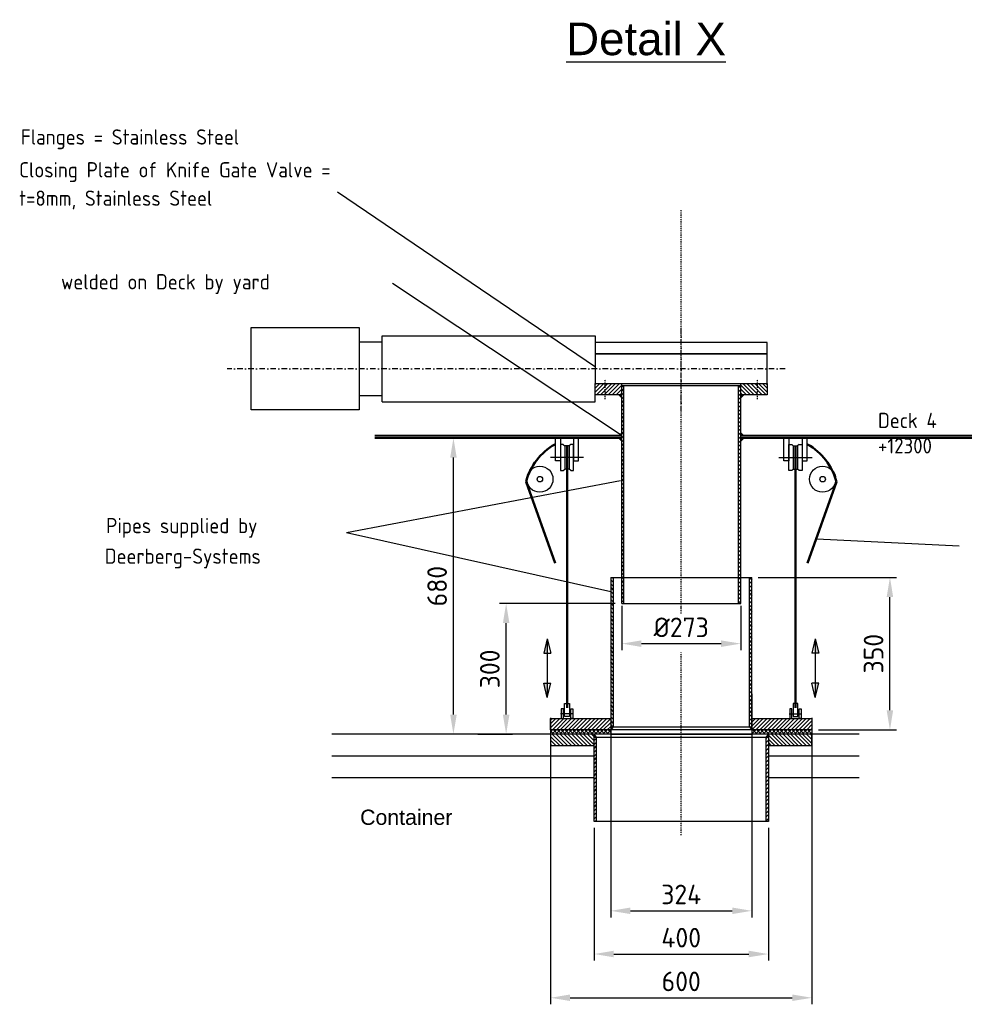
# Model space of a CAD drawing. Header units: millimetres. Extents: x 0 to 62175, y 0 to 44550.
# Tile 37 of 38: x 38482 to 49325, y 27399 to 38700. Entities that reach past the tile are written whole.
import ezdxf

# ---------------------------------------------------------------- set-up
doc = ezdxf.new("R2010")
doc.units = ezdxf.units.MM
doc.linetypes.add('10', pattern=[0])
doc.linetypes.add('STRICHPUNKT', pattern=[25.4, 12.7, -6.35, 0, -6.35])
for name, color, linetype in [('Bemaßung', 3, 'Continuous'), ('DT3-0', 1, '10'), ('Gate', 7, 'Continuous'), ('GRUNDRISS', 7, 'Continuous'), ('Isolation', 6, 'ISOLATION'), ('MITTE', 4, 'STRICHPUNKT'), ('Rohr', 1, 'Continuous'), ('Text', 3, 'Continuous'), ('um', 7, 'Continuous')]:
    doc.layers.add(name, color=color, linetype=linetype)
doc.layers.add('dünn', color=9, linetype='Continuous', lineweight=20)
doc.styles.add('DIN', font='Din.shx')
doc.styles.get("Standard").update_dxf_attribs({"font": 'ISOCP.SHX'})
doc.linetypes.add('ISOLATION', pattern='A,0.00254,-2.54,[134,ltypeshp.shx,S=2.54,R=0,X=-2.54,Y=0],-5.08,[134,ltypeshp.shx,S=2.54,R=180,X=2.54,Y=0],-2.54', length=10.16254)
doc.dimstyles.new('Detail X', dxfattribs={"dimscale": 75, "dimtxt": 3, "dimasz": 3, "dimexe": 1, "dimexo": 1, "dimgap": 1, "dimtad": 1, "dimdec": 0, "dimlfac": 0.2, "dimzin": 0, "dimdsep": 46, "dimtxsty": 'DIN', "dimcen": 3, "dimclrd": 256, "dimclre": 256, "dimclrt": 2, "dimadec": 0, "dimazin": 0, "dimtfac": 1, "dimtdec": 0, "dimtmove": 0, "dimatfit": 3, "dimfxl": 0, "dimtvp": 1.4, "dimtolj": 1, "dimtzin": 0, "dimlwd": -1, "dimlwe": -1, "dimarcsym": 0})

# ---------------------------------------------------------------- blocks, each defined once
blk = doc.blocks.new('Schieber-SV')
at = {"layer": 'Gate'}
for p, q in [((-61.7, 739.2), (-61.7, 686.7)), ((61.7, 739.2), (61.7, 686.7)), ((-75.9, 686.7), (-75.9, 197.5)), ((-75.9, 686.7), (75.9, 686.7)), ((75.9, 686.7), (75.9, 197.5)), ((-75.9, 197.5), (-34, 197.5)), ((75.9, 197.5), (34, 197.5))]:
    blk.add_line(p, q, dxfattribs=at)
for points in [[(-94.7, 987), (94.7, 987), (94.7, 739.2), (-94.7, 739.2)], [(34, 197.5), (-34, 197.5), (-34, -197.5), (34, -197.5)]]:
    blk.add_lwpolyline(points, close=True, dxfattribs=at)
at = {"layer": 'MITTE'}
for p, q in [((0, -238.9), (0, 1042.8)), ((-98, 0), (98, 0))]:
    blk.add_line(p, q, dxfattribs=at)
blk = doc.blocks.new('*D202')
at = {"layer": 'Bemaßung'}
for p, q in [((43666, 33899), (43386, 33899)), ((43461, 30724), (43461, 33674)), ((43666, 30499), (43386, 30499))]:
    blk.add_line(p, q, dxfattribs=at)
for points in [[(43424, 33674), (43499, 33674), (43461, 33899)], [(43424, 30724), (43499, 30724), (43461, 30499)]]:
    blk.add_solid(points, dxfattribs=at)
at = {"layer": 'Defpoints', "color": 0}
for p in [(43461, 33899), (43741, 33899), (43741, 30499)]:
    blk.add_point(p, dxfattribs=at)
at = {"layer": 'Bemaßung', "color": 2, "insert": (43274, 32199), "char_height": 225, "attachment_point": 5, "rotation": 90, "style": 'DIN'}
blk.add_mtext('\\A1;680', dxfattribs=at)
blk = doc.blocks.new('*D203')
at = {"layer": 'Bemaßung'}
for p, q in [((45319, 31999), (43991, 31999)), ((44066, 30724), (44066, 31774)), ((43741, 30499), (44141, 30499))]:
    blk.add_line(p, q, dxfattribs=at)
for points in [[(44029, 31774), (44104, 31774), (44066, 31999)], [(44029, 30724), (44104, 30724), (44066, 30499)]]:
    blk.add_solid(points, dxfattribs=at)
at = {"layer": 'Defpoints', "color": 0}
for p in [(44066, 31999), (45394, 31999), (43666, 30499)]:
    blk.add_point(p, dxfattribs=at)
at = {"layer": 'Bemaßung', "color": 2, "insert": (43879, 31249), "char_height": 225, "attachment_point": 5, "rotation": 90, "style": 'DIN'}
blk.add_mtext('\\A1;300', dxfattribs=at)
blk = doc.blocks.new('*D204')
at = {"layer": 'Bemaßung'}
for p, q in [((46961, 32299), (48547, 32299)), ((48472, 30774), (48472, 32074)), ((47651, 30549), (48547, 30549))]:
    blk.add_line(p, q, dxfattribs=at)
for points in [[(48434, 32074), (48509, 32074), (48472, 32299)], [(48434, 30774), (48509, 30774), (48472, 30549)]]:
    blk.add_solid(points, dxfattribs=at)
at = {"layer": 'Defpoints', "color": 0}
for p in [(46886, 32299), (48472, 32299), (47576, 30549)]:
    blk.add_point(p, dxfattribs=at)
at = {"layer": 'Bemaßung', "color": 2, "insert": (48284, 31424), "char_height": 225, "attachment_point": 5, "rotation": 90, "style": 'DIN'}
blk.add_mtext('\\A1;350', dxfattribs=at)
blk = doc.blocks.new('*D205')
at = {"layer": 'Bemaßung'}
for p, q in [((45267, 30966), (45267, 28397)), ((46886, 30963), (46886, 28397)), ((45492, 28472), (46661, 28472))]:
    blk.add_line(p, q, dxfattribs=at)
for points in [[(45492, 28510), (45492, 28435), (45267, 28472)], [(46661, 28510), (46661, 28435), (46886, 28472)]]:
    blk.add_solid(points, dxfattribs=at)
at = {"layer": 'Defpoints', "color": 0}
for p in [(45267, 31041), (46886, 31038), (46886, 28472)]:
    blk.add_point(p, dxfattribs=at)
at = {"layer": 'Bemaßung', "color": 2, "insert": (46076, 28660), "char_height": 225, "attachment_point": 5, "style": 'DIN'}
blk.add_mtext('\\A1;324', dxfattribs=at)
blk = doc.blocks.new('*D206')
at = {"layer": 'Bemaßung'}
for p, q in [((45076, 29424), (45076, 27901)), ((47076, 29424), (47076, 27901)), ((45301, 27976), (46851, 27976))]:
    blk.add_line(p, q, dxfattribs=at)
for points in [[(45301, 28014), (45301, 27939), (45076, 27976)], [(46851, 28014), (46851, 27939), (47076, 27976)]]:
    blk.add_solid(points, dxfattribs=at)
at = {"layer": 'Defpoints', "color": 0}
for p in [(45076, 29499), (47076, 29499), (47076, 27976)]:
    blk.add_point(p, dxfattribs=at)
at = {"layer": 'Bemaßung', "color": 2, "insert": (46076, 28164), "char_height": 225, "attachment_point": 5, "style": 'DIN'}
blk.add_mtext('\\A1;400', dxfattribs=at)
blk = doc.blocks.new('*D207')
at = {"layer": 'Defpoints', "color": 0}
for p in [(44576, 30762), (47576, 30762), (47576, 27474)]:
    blk.add_point(p, dxfattribs=at)
at = {"layer": 'Text'}
for p, q in [((44576, 30687), (44576, 27399)), ((47576, 30687), (47576, 27399)), ((44801, 27474), (47351, 27474))]:
    blk.add_line(p, q, dxfattribs=at)
for points in [[(44801, 27512), (44801, 27437), (44576, 27474)], [(47351, 27512), (47351, 27437), (47576, 27474)]]:
    blk.add_solid(points, dxfattribs=at)
at = {"layer": 'Text', "color": 2, "insert": (46076, 27662), "char_height": 225, "attachment_point": 5, "style": 'DIN'}
blk.add_mtext('\\A1;600', dxfattribs=at)
blk = doc.blocks.new('*D208')
at = {"layer": 'Defpoints', "color": 0}
for p in [(45394, 32049), (46759, 32049), (46759, 31539)]:
    blk.add_point(p, dxfattribs=at)
at = {"layer": 'Text'}
for p, q in [((45394, 31974), (45394, 31464)), ((46759, 31974), (46759, 31464)), ((45619, 31539), (46534, 31539))]:
    blk.add_line(p, q, dxfattribs=at)
for points in [[(45619, 31576), (45619, 31501), (45394, 31539)], [(46534, 31576), (46534, 31501), (46759, 31539)]]:
    blk.add_solid(points, dxfattribs=at)
at = {"layer": 'Text', "color": 2, "insert": (46076, 31726), "char_height": 225, "attachment_point": 5, "style": 'DIN'}
blk.add_mtext('\\A1;%%c273', dxfattribs=at)

msp = doc.modelspace()

# ---------------------------------------------------------------- hatches: boundary and pattern name
at = {"layer": 'DT3-0'}
h = msp.add_hatch(dxfattribs=at)
h.set_pattern_fill('ANSI31', color=256, scale=10, style=0)
h.set_pattern_definition([(45, (11645.768, -3979.74), (-22.45064, 22.45064), [])])
h.paths.add_polyline_path([(46758.785, 34499.099), (46733.785, 34499.099), (46733.785, 32537.498), (46758.785, 32537.498), (46758.785, 32724.099)])
h.paths.add_polyline_path([(46758.785, 32537.498), (46733.785, 32537.498), (46733.785, 31999.099), (46758.785, 31999.099)])
h.paths.add_polyline_path([(45418.785, 32537.498), (45393.785, 32537.498), (45393.785, 31999.099), (45418.785, 31999.099)])
h.paths.add_polyline_path([(45418.785, 34499.099), (45393.785, 34499.099), (45393.785, 32724.099), (45393.785, 32537.498), (45418.785, 32537.498)])
h = msp.add_hatch(dxfattribs=at)
h.set_pattern_fill('ANSI31', color=256, scale=10, angle=90, style=0)
h.set_pattern_definition([(135, (11645.768, -4468.137), (-22.45064, -22.45064), [])])
h.paths.add_polyline_path([(45294.535, 32299.099), (45266.535, 32299.099), (45266.535, 30584.099), (45294.535, 30584.099)])
h.paths.add_polyline_path([(46886.035, 32299.099), (46858.035, 32299.099), (46858.035, 30584.099), (46886.035, 30584.099)])
at = {"layer": 'dünn'}
h = msp.add_hatch(dxfattribs=at)
h.set_pattern_fill('ANSI37', color=256, scale=10, style=0)
h.set_pattern_definition([(45, (11645.768, -4468.137), (-22.45064, 22.45064), []), (135, (11645.768, -4468.137), (-22.45064, -22.45064), [])])
h.paths.add_polyline_path([(45266.535, 30549.099), (44576.285, 30549.099), (44576.285, 30499.099), (45266.535, 30499.099)])
h.paths.add_polyline_path([(47576.285, 30549.099), (46886.035, 30549.099), (46886.035, 30499.099), (47576.285, 30499.099)])
at = {"layer": 'Rohr'}
h = msp.add_hatch(dxfattribs=at)
h.set_pattern_fill('ANSI31', color=256, scale=10, style=0)
h.set_pattern_definition([(45, (-114750.888, -161425.776), (-22.4506403, 22.4506403), [])])
h.paths.add_polyline_path([(45201.285, 34524.099), (45088.785, 34524.099), (45088.785, 34394.099), (45201.285, 34394.099)])
h.paths.add_polyline_path([(45393.785, 34394.099), (45393.785, 34524.099), (45201.285, 34524.099), (45201.285, 34394.099)])
h = msp.add_hatch(dxfattribs=at)
h.set_pattern_fill('ANSI31', color=256, scale=10, style=0)
h.set_pattern_definition([(135, (206903.457, -161425.776), (22.4506403, 22.4506403), [])])
h.paths.add_polyline_path([(46951.285, 34524.099), (47063.785, 34524.099), (47063.785, 34394.099), (46951.285, 34394.099)])
h.paths.add_polyline_path([(46758.785, 34524.099), (46951.285, 34524.099), (46951.285, 34394.099), (46758.785, 34394.099)])
h = msp.add_hatch(dxfattribs=at)
h.set_pattern_fill('ANSI31', color=256, scale=10, style=0)
h.set_pattern_definition([(45, (11645.768, -4468.137), (-22.45064, 22.45064), [])])
h.paths.add_polyline_path([(45266.535, 30549.099), (45266.535, 30679.099), (44576.285, 30679.099), (44576.285, 30549.099)])
h.paths.add_polyline_path([(47576.285, 30549.099), (47576.285, 30679.099), (46886.035, 30679.099), (46886.035, 30549.099)])
h = msp.add_hatch(dxfattribs=at)
h.set_pattern_fill('ANSI31', color=256, scale=10, angle=90, style=0)
h.set_pattern_definition([(135, (-122289.737, -241794.473), (-22.4506403, -22.4506403), [])])
h.paths.add_polyline_path([(45076.285, 30499.099), (44576.285, 30499.099), (44576.285, 30369.099), (45076.285, 30369.099)])
h.paths.add_polyline_path([(47576.285, 30499.099), (47076.285, 30499.099), (47076.285, 30369.099), (47576.285, 30369.099)])
at = {"layer": 'Text'}
for points in [[(44497.656, 31431.35), (44538.152, 31431.35), (44538.152, 31595.425)], [(47654.913, 31431.35), (47614.418, 31431.35), (47614.418, 31595.425)], [(44497.656, 31084.788), (44538.152, 31084.788), (44538.152, 30920.712)], [(47654.913, 31084.788), (47614.418, 31084.788), (47614.418, 30920.712)]]:
    msp.add_hatch(color=256, dxfattribs=at).paths.add_polyline_path(points)
at = {"layer": 'um'}
for points in [[(45393.785, 34358.744), (45358.429, 34394.099), (45393.785, 34394.099)], [(46758.785, 34358.744), (46794.14, 34394.099), (46758.785, 34394.099)], [(45393.785, 33959.455), (45358.429, 33924.099), (45393.785, 33924.099)], [(46758.785, 33959.455), (46794.14, 33924.099), (46758.785, 33924.099)], [(45393.785, 33863.744), (45358.429, 33899.099), (45393.785, 33899.099)], [(46758.785, 33863.744), (46794.14, 33899.099), (46758.785, 33899.099)], [(45266.535, 30584.099), (45266.535, 30549.099), (45294.535, 30584.099)], [(46886.035, 30549.099), (46886.035, 30584.099), (46858.035, 30584.099)], [(45076.285, 30499.099), (45076.285, 30464.099), (45104.285, 30464.099)], [(47076.285, 30499.099), (47076.285, 30464.099), (47048.285, 30464.099)]]:
    msp.add_hatch(color=256, dxfattribs=at).paths.add_polyline_path(points)

# ---------------------------------------------------------------- linework, layer by layer
at = {"layer": 'Bemaßung'}
for p, q in [((42129.112, 36725.546), (45092.425, 34717.497)), ((42763.511, 35674.979), (45376.107, 33941.777)), ((42234.438, 32815.094), (45379.713, 33410.211)), ((42234.438, 32815.094), (45266.535, 32136.698))]:
    msp.add_line(p, q, dxfattribs=at)
at = {"layer": 'dünn'}
for p, q in [((44576.285, 30499.099), (45266.535, 30499.099)), ((47576.285, 30499.099), (46886.035, 30499.099))]:
    msp.add_line(p, q, dxfattribs=at)
for points in [[(44576.285, 30499.099), (44576.285, 30549.099), (45266.535, 30549.099), (45266.535, 30499.099)], [(47576.285, 30499.099), (47576.285, 30549.099), (46886.035, 30549.099), (46886.035, 30499.099)]]:
    msp.add_lwpolyline(points, dxfattribs=at)
at = {"layer": 'Gate'}
msp.add_lwpolyline([(45088.785, 34524.099), (47063.785, 34524.099), (47063.785, 34864.099), (45088.785, 34864.099)], close=True, dxfattribs=at)
at = {"layer": 'GRUNDRISS', "lineweight": 40}
for p, q in [((45393.785, 33924.099), (42560.554, 33924.099)), ((49561.071, 33924.099), (46758.785, 33924.099)), ((45393.785, 33899.099), (42560.554, 33899.099)), ((49561.071, 33899.099), (46758.785, 33899.099))]:
    msp.add_line(p, q, dxfattribs=at)
at = {"layer": 'MITTE'}
for p, q in [((46076.285, 31885.433), (46076.285, 36517.121)), ((45201.285, 34345.845), (45201.285, 34572.353)), ((46951.285, 34345.845), (46951.285, 34572.353)), ((46076.285, 29340.857), (46076.285, 31436.678))]:
    msp.add_line(p, q, dxfattribs=at)
at = {"layer": 'Rohr'}
for p, q in [((45076.285, 30426.684), (45104.285, 30454.684)), ((45076.285, 30381.782), (45104.285, 30409.782)), ((47048.285, 30446.639), (47065.745, 30464.099)), ((47048.285, 30401.738), (47076.285, 30429.738)), ((45076.285, 30336.881), (45104.285, 30364.881)), ((45076.285, 30291.98), (45104.285, 30319.98)), ((47048.285, 30356.836), (47076.285, 30384.836)), ((47048.285, 30311.935), (47076.285, 30339.935)), ((47048.285, 30267.034), (47076.285, 30295.034)), ((45076.285, 30247.079), (45104.285, 30275.079)), ((45076.285, 30202.177), (45104.285, 30230.177)), ((45076.285, 30157.276), (45104.285, 30185.276)), ((47048.285, 30222.132), (47076.285, 30250.132)), ((47048.285, 30177.231), (47076.285, 30205.231)), ((45076.285, 30112.375), (45104.285, 30140.375)), ((45076.285, 30067.473), (45104.285, 30095.473)), ((47048.285, 30132.33), (47076.285, 30160.33)), ((47048.285, 30087.429), (47076.285, 30115.429)), ((47048.285, 30042.527), (47076.285, 30070.527)), ((45076.285, 30022.572), (45104.285, 30050.572)), ((45076.285, 29977.671), (45104.285, 30005.671)), ((45076.285, 29932.77), (45104.285, 29960.77)), ((47048.285, 29997.626), (47076.285, 30025.626)), ((47048.285, 29952.725), (47076.285, 29980.725)), ((45076.285, 29887.868), (45104.285, 29915.868)), ((45076.285, 29842.967), (45104.285, 29870.967)), ((47048.285, 29907.823), (47076.285, 29935.823)), ((47048.285, 29862.922), (47076.285, 29890.922)), ((47048.285, 29818.021), (47076.285, 29846.021)), ((45076.285, 29798.066), (45104.285, 29826.066)), ((45076.285, 29753.164), (45104.285, 29781.164)), ((45076.285, 29708.263), (45104.285, 29736.263)), ((47048.285, 29773.12), (47076.285, 29801.12)), ((47048.285, 29728.218), (47076.285, 29756.218)), ((45076.285, 29663.362), (45104.285, 29691.362)), ((45076.285, 29618.461), (45104.285, 29646.461)), ((47048.285, 29683.317), (47076.285, 29711.317)), ((47048.285, 29638.416), (47076.285, 29666.416)), ((47048.285, 29593.515), (47076.285, 29621.515)), ((45076.285, 29573.559), (45104.285, 29601.559)), ((45076.285, 29528.658), (45104.285, 29556.658)), ((45091.627, 29499.099), (45104.285, 29511.757)), ((47048.285, 29548.613), (47076.285, 29576.613)), ((47048.285, 29503.712), (47076.285, 29531.712))]:
    msp.add_line(p, q, dxfattribs=at)
at = {"layer": 'Text'}
for p, q in [((49267.742, 32659.125), (47631.269, 32737.265)), ((44538.152, 31595.425), (44497.656, 31431.35)), ((44538.152, 31595.425), (44538.152, 30920.712)), ((44538.152, 31595.425), (44578.647, 31431.35)), ((47614.418, 31595.425), (47573.922, 31431.35)), ((47614.418, 31595.425), (47614.418, 30920.712)), ((47614.418, 31595.425), (47654.913, 31431.35)), ((44497.656, 31431.35), (44578.647, 31431.35)), ((47654.913, 31431.35), (47573.922, 31431.35)), ((44538.152, 30920.712), (44497.656, 31084.788)), ((44497.656, 31084.788), (44578.647, 31084.788)), ((44538.152, 30920.712), (44578.647, 31084.788)), ((47614.418, 30920.712), (47573.922, 31084.788)), ((47654.913, 31084.788), (47573.922, 31084.788)), ((47614.418, 30920.712), (47654.913, 31084.788))]:
    msp.add_line(p, q, dxfattribs=at)
at = {"layer": 'um'}
for p, q in [((45393.785, 32724.099), (45393.785, 34524.099)), ((46758.785, 34499.099), (45393.785, 34499.099)), ((45418.785, 31999.099), (45418.785, 34499.099)), ((46733.785, 31999.099), (46733.785, 34499.099)), ((46758.785, 32724.099), (46758.785, 34524.099)), ((45358.429, 34394.099), (45393.785, 34358.744)), ((46794.14, 34394.099), (46758.785, 34358.744)), ((45358.429, 33924.099), (45393.785, 33959.455)), ((46794.14, 33924.099), (46758.785, 33959.455)), ((44722.309, 33825.456), (44739.986, 33807.779)), ((44739.986, 33807.779), (44739.986, 33543.134)), ((44790.333, 33807.779), (44739.986, 33807.779)), ((44808.011, 33825.456), (44790.333, 33807.779)), ((44790.333, 33807.779), (44790.333, 33543.134)), ((45358.429, 33899.099), (45393.785, 33863.744)), ((46794.14, 33899.099), (46758.785, 33863.744)), ((47344.559, 33825.456), (47362.236, 33807.779)), ((47362.236, 33807.779), (47362.236, 33543.134)), ((47362.236, 33807.779), (47412.583, 33807.779)), ((47430.261, 33825.456), (47412.583, 33807.779)), ((47412.583, 33807.779), (47412.583, 33543.134)), ((44955.186, 33675.456), (44575.133, 33675.456)), ((47197.383, 33675.456), (47577.436, 33675.456)), ((44722.309, 33525.456), (44739.986, 33543.134)), ((44790.333, 33543.134), (44739.986, 33543.134)), ((44808.011, 33525.456), (44790.333, 33543.134)), ((47344.559, 33525.456), (47362.236, 33543.134)), ((47362.236, 33543.134), (47412.583, 33543.134)), ((47430.261, 33525.456), (47412.583, 33543.134)), ((45393.785, 31999.099), (45393.785, 32724.099)), ((46758.785, 31999.099), (46758.785, 32724.099)), ((45266.535, 32299.099), (46886.035, 32299.099)), ((45266.535, 32299.099), (45266.535, 30549.099)), ((45294.535, 32299.099), (45294.535, 30584.099)), ((45393.785, 32299.099), (46758.785, 32299.099)), ((46858.035, 30584.099), (46858.035, 32299.099)), ((46886.035, 30549.099), (46886.035, 32299.099)), ((45393.785, 31999.099), (46758.785, 31999.099)), ((44576.285, 30679.099), (45266.535, 30679.099)), ((44576.285, 30549.099), (44576.285, 30679.099)), ((44838.263, 30734.539), (44692.056, 30734.539)), ((46886.035, 30679.099), (47576.285, 30679.099)), ((47314.306, 30734.539), (47460.513, 30734.539)), ((47576.285, 30679.099), (47576.285, 30549.099)), ((47576.285, 30549.099), (44576.285, 30549.099)), ((45294.535, 30584.099), (45266.535, 30549.099)), ((45266.535, 30584.099), (46886.035, 30584.099)), ((46858.035, 30584.099), (46886.035, 30549.099)), ((45266.535, 30499.099), (42065.732, 30499.099)), ((45104.285, 30464.099), (45076.285, 30499.099)), ((45076.285, 29499.099), (45076.285, 30499.099)), ((45076.285, 30464.099), (47076.285, 30464.099)), ((45104.285, 29499.099), (45104.285, 30464.099)), ((45266.535, 30499.099), (46886.035, 30499.099)), ((45266.535, 30499.099), (46886.035, 30499.099)), ((48118.7, 30499.099), (46886.035, 30499.099)), ((47048.285, 30464.099), (47076.285, 30499.099)), ((47048.285, 30464.099), (47048.285, 29499.099)), ((47076.285, 30499.099), (47076.285, 29499.099)), ((45076.285, 30249.099), (42065.732, 30249.099)), ((48118.7, 30249.099), (47076.285, 30249.099)), ((45076.285, 29999.099), (42065.732, 29999.099)), ((48118.7, 29999.099), (47076.285, 29999.099)), ((47076.285, 29499.099), (45076.285, 29499.099))]:
    msp.add_line(p, q, dxfattribs=at)
at = {"layer": 'um', "lineweight": 50}
for p, q in [((44765.16, 30801.034), (44765.16, 33807.779)), ((47387.41, 30801.034), (47387.41, 33807.779)), ((44296.023, 33396.346), (44627.063, 32461.838)), ((47856.547, 33396.346), (47525.506, 32461.838))]:
    msp.add_line(p, q, dxfattribs=at)
at = {"layer": 'um'}
for points in [[(45088.785, 34864.099), (47063.785, 34864.099), (47063.785, 34994.099), (45088.785, 34994.099)], [(44698.93, 30679.099), (44723.274, 30679.099), (44723.274, 30789.979), (44698.93, 30789.979)], [(44793.093, 30703.536), (44737.227, 30703.536), (44737.227, 30851.034), (44793.093, 30851.034)], [(44831.389, 30679.099), (44807.045, 30679.099), (44807.045, 30789.979), (44831.389, 30789.979)], [(47321.18, 30679.099), (47345.524, 30679.099), (47345.524, 30789.979), (47321.18, 30789.979)], [(47359.477, 30703.536), (47415.343, 30703.536), (47415.343, 30851.034), (47359.477, 30851.034)], [(47453.639, 30679.099), (47429.295, 30679.099), (47429.295, 30789.979), (47453.639, 30789.979)]]:
    msp.add_lwpolyline(points, close=True, dxfattribs=at)
for points in [[(45393.785, 34394.099), (45088.785, 34394.099), (45088.785, 34524.099), (47063.785, 34524.099), (47063.785, 34394.099), (46758.785, 34394.099)], [(44690.16, 33899.099), (44690.16, 33638.282), (44631.77, 33638.282), (44631.77, 33899.099)], [(44722.309, 33825.456), (44690.16, 33825.456), (44690.16, 33525.456), (44722.309, 33525.456)], [(44808.011, 33525.456), (44840.16, 33525.456), (44840.16, 33825.456), (44808.011, 33825.456)], [(44840.16, 33899.099), (44840.16, 33638.282), (44898.55, 33638.282), (44898.55, 33899.099)], [(47312.41, 33899.099), (47312.41, 33638.282), (47254.02, 33638.282), (47254.02, 33899.099)], [(47344.559, 33525.456), (47312.41, 33525.456), (47312.41, 33825.456), (47344.559, 33825.456)], [(47430.261, 33825.456), (47462.41, 33825.456), (47462.41, 33525.456), (47430.261, 33525.456)], [(47462.41, 33899.099), (47462.41, 33638.282), (47520.8, 33638.282), (47520.8, 33899.099)], [(47076.285, 30369.099), (47576.285, 30369.099), (47576.285, 30499.099), (44576.285, 30499.099), (44576.285, 30369.099), (45076.285, 30369.099)]]:
    msp.add_lwpolyline(points, dxfattribs=at)
for centre, radius in [((44453.404, 33426.459), 150), ((47699.165, 33426.459), 150), ((44453.404, 33426.459), 31.418), ((47699.165, 33426.459), 31.418)]:
    msp.add_circle(centre, radius, dxfattribs=at)
at = {"layer": 'um', "lineweight": 50}
for centre, start, end in [((44955.9, 33230.037), 118.951778, 165.8543645), ((47196.669, 33230.037), 14.1456355, 61.048222)]:
    msp.add_arc(centre, 680.512, start, end, dxfattribs=at)

# ---------------------------------------------------------------- block references
at = {"layer": 'Isolation', "linetype": 'ISOLATION', "xscale": 5, "yscale": 5, "zscale": 5, "rotation": 90}
msp.add_blockref('Schieber-SV', (46076.285, 34694.099), dxfattribs=at)

# ---------------------------------------------------------------- texts
at = {"attachment_point": 1}
for s, insert, char_height, width in [('{\\fArial|b0|i0|c0|p34;\\LDetail X}', (44755.072, 38668.223), 375, 47353.8506), ('Deck 4\\P+12300{\\H1.429x; }', (48334.971, 34188.53), 175, 32878.69175), ('{\\fArial|b0|i0|c0|p34;Container}', (42389.912, 29633.685), 175, 32878.692)]:
    msp.add_mtext(s, dxfattribs=dict(at, insert=insert, char_height=char_height, width=width))
at = {"layer": 'Text', "lineweight": 30}
for s, p in [('Flanges = Stainless Steel', (38496.204, 37266.722)), ('Closing Plate of Knife Gate Valve =', (38475.841, 36890.155)), ('t=8mm, Stainless Steel', (38475.841, 36564.477)), ('welded on Deck by yard', (38957.025, 35604.701)), ('Pipes supplied by', (39474.238, 32806.841)), ('Deerberg-Systems', (39458.947, 32455.278))]:
    msp.add_text(s, height=175, dxfattribs=at).set_placement(p)

# ---------------------------------------------------------------- dimensions: what is measured, and where the dimension line sits
at = {"layer": 'Bemaßung'}
dim = msp.add_linear_dim(base=(43461.194, 33899.099), p1=(43741.133, 30499.099), p2=(43741.133, 33899.099), angle=90, dimstyle='Detail X', dxfattribs=at)
dim.commit()
dim.dimension.update_dxf_attribs({"geometry": '*D202', "text_midpoint": (43461.194, 32199.099), "dimtype": 160})
for base, p1, p2, picture, middle in [((48471.56, 32299.099), (47576.285, 30549.099), (46886.035, 32299.099), '*D204', (48284.06, 31424.099)), ((44066.26, 31999.099), (43666.133, 30499.099), (45393.785, 31999.099), '*D203', (43878.76, 31249.099))]:
    dim = msp.add_linear_dim(base=base, p1=p1, p2=p2, angle=90, dimstyle='Detail X', dxfattribs=at)
    dim.commit()
    dim.dimension.update_dxf_attribs({"geometry": picture, "text_midpoint": middle})
dim = msp.add_linear_dim(base=(46886.035, 28472.43), p1=(45266.535, 31041.015), p2=(46886.035, 31037.962), dimstyle='Detail X', dxfattribs=at)
dim.commit()
dim.dimension.update_dxf_attribs({"geometry": '*D205', "text_midpoint": (46076.285, 28659.93)})
dim = msp.add_linear_dim(base=(47076.285, 27976.43), p1=(45076.285, 29499.099), p2=(47076.285, 29499.099), dimstyle='Detail X', dxfattribs=at)
dim.commit()
dim.dimension.update_dxf_attribs({"geometry": '*D206', "text_midpoint": (46076.285, 27976.43), "dimtype": 160})
at = {"layer": 'Text'}
dim = msp.add_linear_dim(base=(46758.785, 31538.624), p1=(45393.785, 32049.099), p2=(46758.785, 32049.099), text='%%c<>', dimstyle='Detail X', dxfattribs=at)
dim.commit()
dim.dimension.update_dxf_attribs({"geometry": '*D208', "text_midpoint": (46076.285, 31538.624), "dimtype": 160})
dim = msp.add_linear_dim(base=(47576.285, 27474.161), p1=(44576.285, 30762.498), p2=(47576.285, 30762.498), dimstyle='Detail X', dxfattribs=at)
dim.commit()
dim.dimension.update_dxf_attribs({"geometry": '*D207', "text_midpoint": (46076.285, 27474.161), "dimtype": 160})

doc.saveas('drawing.dxf')
